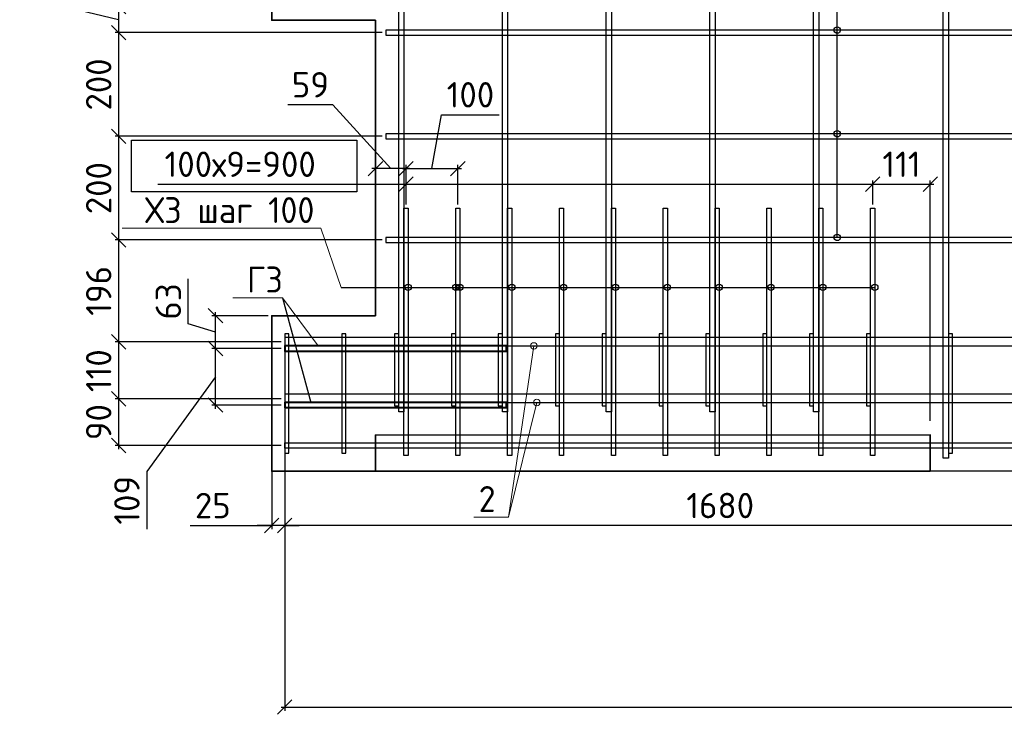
# Model space of a CAD drawing. Header units: millimetres. Extents: x 40580 to 2152466, y -328404 to 177125.
# Tile 99 of 252: x 398730 to 408224, y 162630 to 169331. Entities that reach past the tile are written whole.
import ezdxf
from ezdxf import colors
from ezdxf.entities.mleader import LeaderData, LeaderLine
from ezdxf.math import Vec2, Vec3

# ---------------------------------------------------------------- set-up
doc = ezdxf.new("R2010")
doc.units = ezdxf.units.MM
doc.linetypes.add('CENTER', pattern=[2, 1.25, -0.25, 0.25, -0.25])
for name, color, linetype, lineweight in [('Арм_хомуты', 133, 'Continuous', 18), ('ОСИ', 7, 'CENTER', 15), ('Перекрытие ж_бетон', 250, 'Continuous', 30), ('подоснова', 151, 'Continuous', 5), ('Столовая Двери и окна', 7, 'Continuous', 15)]:
    doc.layers.add(name, color=color, linetype=linetype, lineweight=lineweight)
doc.layers.add('Стена_ бетон несущ.', color=7, linetype='Continuous', lineweight=70, true_color=0xb4b496)
doc.styles.add('GOST-2.304_Type-B', font='GOST_Common.ttf')
doc.styles.get("Standard").update_dxf_attribs({"font": 'isocpeur.ttf'})
doc.dimstyles.new('Осевые', dxfattribs={"dimscale": 0.7, "dimtxt": 450, "dimasz": 400, "dimexe": 100, "dimexo": 100, "dimgap": 100, "dimtad": 1, "dimdec": 0, "dimzin": 0, "dimdsep": 46, "dimtxsty": 'Standard', "dimblk": 'OBLIQUE', "dimcen": 9, "dimdle": 100, "dimazin": 0, "dimtm": 1e-09, "dimtfac": 1, "dimtdec": 0, "dimtofl": 0, "dimtmove": 0, "dimatfit": 3, "dimfxl": 1, "dimtolj": 1, "dimtzin": 0, "dimarcsym": 0})

# ---------------------------------------------------------------- blocks, each defined once
blk = doc.blocks.new('_OBLIQUE')
at = {"color": 0, "linetype": 'ByBlock'}
blk.add_line((-0.5, -0.5), (0.5, 0.5), dxfattribs=at)
blk = doc.blocks.new('*D5628')
at = {"layer": 'Defpoints', "color": 0, "linetype": 'ByBlock', "lineweight": 25, "ltscale": 13, "transparency": 16777216}
for p in [(400618.2, 166158.9), (401284.8, 166158.9), (401284.8, 165613.5)]:
    blk.add_point(p, dxfattribs=at)
at = {"layer": 'ОСИ', "color": 0, "linetype": 'ByBlock', "lineweight": -2, "ltscale": 13, "transparency": 16777216}
for p, q in [((401249.8, 166158.9), (400583.2, 166158.9)), ((400618.2, 165578.5), (400618.2, 166193.9)), ((400618.2, 165886.2), (399955.9, 164973.3)), ((401249.8, 165613.5), (400583.2, 165613.5)), ((399955.9, 164973.3), (399955.9, 164416.8))]:
    blk.add_line(p, q, dxfattribs=at)
at = {"layer": 'ОСИ', "color": 0, "linetype": 'ByBlock', "lineweight": -2, "ltscale": 13, "transparency": 16777216, "xscale": 140, "yscale": 140, "zscale": 140}
for p, rotation in [((400618.2, 166158.9), 90), ((400618.2, 165613.5), 270)]:
    blk.add_blockref('_OBLIQUE', p, dxfattribs=dict(at, rotation=rotation))
at = {"layer": 'ОСИ', "color": 0, "linetype": 'ByBlock', "ltscale": 13, "transparency": 16777216, "insert": (399763.4, 164695), "char_height": 245, "attachment_point": 5, "rotation": 90}
blk.add_mtext('\\A1;109', dxfattribs=at)
blk = doc.blocks.new('*D5629')
at = {"layer": 'Defpoints', "color": 0, "linetype": 'ByBlock', "lineweight": 25, "ltscale": 13, "transparency": 16777216}
for p in [(400618.2, 166475), (401159.8, 166475), (401284.8, 166158.9)]:
    blk.add_point(p, dxfattribs=at)
at = {"layer": 'ОСИ', "color": 0, "linetype": 'ByBlock', "lineweight": -2, "ltscale": 13, "transparency": 16777216}
for p, q in [((400355.7, 166395.7), (400355.7, 166829.7)), ((401124.8, 166475), (400583.2, 166475)), ((400618.2, 166123.9), (400618.2, 166510)), ((400618.2, 166316.9), (400355.7, 166395.7)), ((401249.8, 166158.9), (400583.2, 166158.9))]:
    blk.add_line(p, q, dxfattribs=at)
at = {"layer": 'ОСИ', "color": 0, "linetype": 'ByBlock', "lineweight": -2, "ltscale": 13, "transparency": 16777216, "xscale": 140, "yscale": 140, "zscale": 140}
for p, rotation in [((400618.2, 166475), 90), ((400618.2, 166158.9), 270)]:
    blk.add_blockref('_OBLIQUE', p, dxfattribs=dict(at, rotation=rotation))
at = {"layer": 'ОСИ', "color": 0, "linetype": 'ByBlock', "ltscale": 13, "transparency": 16777216, "insert": (400163.2, 166612.7), "char_height": 245, "attachment_point": 5, "rotation": 90}
blk.add_mtext('\\A1;63', dxfattribs=at)
blk = doc.blocks.new('*D5523')
at = {"layer": 'Defpoints', "color": 0, "linetype": 'ByBlock', "lineweight": 25, "ltscale": 13, "transparency": 16777216}
for p in [(402954.8, 167894.4), (402454.8, 167514.2), (402954.8, 167514.2)]:
    blk.add_point(p, dxfattribs=at)
at = {"layer": 'ОСИ', "color": 0, "linetype": 'ByBlock', "lineweight": -2, "ltscale": 13, "transparency": 16777216}
for p, q in [((402704.8, 167894.4), (402797.9, 168413.8)), ((402797.9, 168413.8), (403354.4, 168413.8)), ((402419.8, 167894.4), (402989.8, 167894.4)), ((402454.8, 167549.2), (402454.8, 167929.4)), ((402954.8, 167549.2), (402954.8, 167929.4))]:
    blk.add_line(p, q, dxfattribs=at)
at = {"layer": 'ОСИ', "color": 0, "linetype": 'ByBlock', "lineweight": -2, "ltscale": 13, "transparency": 16777216, "xscale": 140, "yscale": 140, "zscale": 140, "rotation": 180}
blk.add_blockref('_OBLIQUE', (402454.8, 167894.4), dxfattribs=at)
at = {"layer": 'ОСИ', "color": 0, "linetype": 'ByBlock', "lineweight": -2, "ltscale": 13, "transparency": 16777216, "xscale": 140, "yscale": 140, "zscale": 140}
blk.add_blockref('_OBLIQUE', (402954.8, 167894.4), dxfattribs=at)
at = {"layer": 'ОСИ', "color": 0, "linetype": 'ByBlock', "ltscale": 13, "transparency": 16777216, "insert": (403076.2, 168606.3), "char_height": 245, "attachment_point": 5}
blk.add_mtext('\\A1;100', dxfattribs=at)
blk = doc.blocks.new('*D5524')
at = {"layer": 'Defpoints', "color": 0, "linetype": 'ByBlock', "lineweight": 25, "ltscale": 13, "transparency": 16777216}
for p in [(406954.8, 167743.8), (402454.8, 167514.2), (406954.8, 167514.2)]:
    blk.add_point(p, dxfattribs=at)
at = {"layer": 'ОСИ', "color": 0, "linetype": 'ByBlock', "lineweight": -2, "ltscale": 13, "transparency": 16777216}
for p, q in [((402454.8, 167549.2), (402454.8, 167778.8)), ((406954.8, 167549.2), (406954.8, 167778.8)), ((400063.1, 167743.8), (402454.8, 167743.8)), ((402419.8, 167743.8), (406989.8, 167743.8))]:
    blk.add_line(p, q, dxfattribs=at)
at = {"layer": 'ОСИ', "color": 0, "linetype": 'ByBlock', "lineweight": -2, "ltscale": 13, "transparency": 16777216, "xscale": 140, "yscale": 140, "zscale": 140, "rotation": 180}
blk.add_blockref('_OBLIQUE', (402454.8, 167743.8), dxfattribs=at)
at = {"layer": 'ОСИ', "color": 0, "linetype": 'ByBlock', "lineweight": -2, "ltscale": 13, "transparency": 16777216, "xscale": 140, "yscale": 140, "zscale": 140}
blk.add_blockref('_OBLIQUE', (406954.8, 167743.8), dxfattribs=at)
at = {"layer": 'ОСИ', "color": 0, "linetype": 'ByBlock', "ltscale": 13, "transparency": 16777216, "insert": (400855.9, 167936.3), "char_height": 245, "attachment_point": 5}
blk.add_mtext('\\A1;100х9=900', dxfattribs=at)
blk = doc.blocks.new('*D5525')
at = {"layer": 'Defpoints', "color": 0, "linetype": 'ByBlock', "lineweight": 25, "ltscale": 13, "transparency": 16777216}
for p in [(402159.8, 167894.4), (402159.8, 167514.3), (402454.8, 167514.2)]:
    blk.add_point(p, dxfattribs=at)
at = {"layer": 'ОСИ', "color": 0, "linetype": 'ByBlock', "lineweight": -2, "ltscale": 13, "transparency": 16777216}
for p, q in [((401749.7, 168510.5), (401315.7, 168510.5)), ((402307.3, 167894.4), (401749.7, 168510.5)), ((402489.8, 167894.4), (402124.8, 167894.4)), ((402159.8, 167549.3), (402159.8, 167929.4)), ((402454.8, 167549.2), (402454.8, 167929.4))]:
    blk.add_line(p, q, dxfattribs=at)
at = {"layer": 'ОСИ', "color": 0, "linetype": 'ByBlock', "lineweight": -2, "ltscale": 13, "transparency": 16777216, "xscale": 140, "yscale": 140, "zscale": 140, "rotation": 180}
blk.add_blockref('_OBLIQUE', (402159.8, 167894.4), dxfattribs=at)
at = {"layer": 'ОСИ', "color": 0, "linetype": 'ByBlock', "lineweight": -2, "ltscale": 13, "transparency": 16777216, "xscale": 140, "yscale": 140, "zscale": 140}
blk.add_blockref('_OBLIQUE', (402454.8, 167894.4), dxfattribs=at)
at = {"layer": 'ОСИ', "color": 0, "linetype": 'ByBlock', "ltscale": 13, "transparency": 16777216, "insert": (401532.7, 168703), "char_height": 245, "attachment_point": 5}
blk.add_mtext('\\A1;59', dxfattribs=at)
blk = doc.blocks.new('*D5526')
at = {"layer": 'Defpoints', "color": 0, "linetype": 'ByBlock', "lineweight": 25, "ltscale": 13, "transparency": 16777216}
for p in [(407510.4, 167743.8), (406954.8, 167514.2), (407510.4, 165425.9)]:
    blk.add_point(p, dxfattribs=at)
at = {"layer": 'ОСИ', "color": 0, "linetype": 'ByBlock', "lineweight": -2, "ltscale": 13, "transparency": 16777216}
for p, q in [((406954.8, 167549.2), (406954.8, 167778.8)), ((407510.4, 165460.9), (407510.4, 167778.8)), ((406919.8, 167743.8), (407545.4, 167743.8))]:
    blk.add_line(p, q, dxfattribs=at)
at = {"layer": 'ОСИ', "color": 0, "linetype": 'ByBlock', "lineweight": -2, "ltscale": 13, "transparency": 16777216, "xscale": 140, "yscale": 140, "zscale": 140, "rotation": 180}
blk.add_blockref('_OBLIQUE', (406954.8, 167743.8), dxfattribs=at)
at = {"layer": 'ОСИ', "color": 0, "linetype": 'ByBlock', "lineweight": -2, "ltscale": 13, "transparency": 16777216, "xscale": 140, "yscale": 140, "zscale": 140}
blk.add_blockref('_OBLIQUE', (407510.4, 167743.8), dxfattribs=at)
at = {"layer": 'ОСИ', "color": 0, "linetype": 'ByBlock', "ltscale": 13, "transparency": 16777216, "insert": (407232.6, 167936.3), "char_height": 245, "attachment_point": 5}
blk.add_mtext('\\A1;111', dxfattribs=at)
blk = doc.blocks.new('*D5531')
at = {"layer": 'Defpoints', "color": 0, "linetype": 'ByBlock', "lineweight": 25, "ltscale": 13, "transparency": 16777216}
for p in [(401159.8, 165223.9), (401284.8, 165223.9), (401159.8, 164451.6)]:
    blk.add_point(p, dxfattribs=at)
at = {"layer": 'ОСИ', "color": 0, "linetype": 'ByBlock', "lineweight": -2, "ltscale": 13, "transparency": 16777216}
for p, q in [((401159.8, 165188.9), (401159.8, 164416.6)), ((401284.8, 165188.9), (401284.8, 164416.6)), ((400374.8, 164451.6), (401159.8, 164451.6)), ((401159.8, 164451.6), (401019.8, 164451.6)), ((401284.8, 164451.6), (401159.8, 164451.6)), ((401284.8, 164451.6), (401424.8, 164451.6))]:
    blk.add_line(p, q, dxfattribs=at)
at = {"layer": 'ОСИ', "color": 0, "linetype": 'ByBlock', "lineweight": -2, "ltscale": 13, "transparency": 16777216, "xscale": 140, "yscale": 140, "zscale": 140}
blk.add_blockref('_OBLIQUE', (401159.8, 164451.6), dxfattribs=at)
at = {"layer": 'ОСИ', "color": 0, "linetype": 'ByBlock', "lineweight": -2, "ltscale": 13, "transparency": 16777216, "xscale": 140, "yscale": 140, "zscale": 140, "rotation": 180}
blk.add_blockref('_OBLIQUE', (401284.8, 164451.6), dxfattribs=at)
at = {"layer": 'ОСИ', "color": 0, "linetype": 'ByBlock', "ltscale": 13, "transparency": 16777216, "insert": (400591.8, 164644.1), "char_height": 245, "attachment_point": 5}
blk.add_mtext('\\A1;25', dxfattribs=at)
blk = doc.blocks.new('*D5630')
at = {"layer": 'Defpoints', "color": 0, "linetype": 'ByBlock', "lineweight": 25, "ltscale": 13, "transparency": 16777216}
for p in [(401284.8, 165223.9), (409684.6, 165198.9), (401284.8, 164451.6)]:
    blk.add_point(p, dxfattribs=at)
at = {"layer": 'ОСИ', "color": 0, "linetype": 'ByBlock', "lineweight": -2, "ltscale": 13, "transparency": 16777216}
for p, q in [((401284.8, 165188.9), (401284.8, 164416.6)), ((409684.6, 165163.9), (409684.6, 164416.6)), ((409719.6, 164451.6), (401249.8, 164451.6))]:
    blk.add_line(p, q, dxfattribs=at)
at = {"layer": 'ОСИ', "color": 0, "linetype": 'ByBlock', "lineweight": -2, "ltscale": 13, "transparency": 16777216, "xscale": 140, "yscale": 140, "zscale": 140, "rotation": 180}
blk.add_blockref('_OBLIQUE', (401284.8, 164451.6), dxfattribs=at)
at = {"layer": 'ОСИ', "color": 0, "linetype": 'ByBlock', "lineweight": -2, "ltscale": 13, "transparency": 16777216, "xscale": 140, "yscale": 140, "zscale": 140}
blk.add_blockref('_OBLIQUE', (409684.6, 164451.6), dxfattribs=at)
at = {"layer": 'ОСИ', "color": 0, "linetype": 'ByBlock', "ltscale": 13, "transparency": 16777216, "insert": (405484.7, 164644.1), "char_height": 245, "attachment_point": 5}
blk.add_mtext('\\A1;1680', dxfattribs=at)
blk = doc.blocks.new('*D5631')
at = {"layer": 'Defpoints', "color": 0, "linetype": 'ByBlock', "lineweight": 25, "ltscale": 13, "transparency": 16777216}
for p in [(401284.8, 165678.5), (416034.8, 165678.5), (416034.8, 162700.2)]:
    blk.add_point(p, dxfattribs=at)
at = {"layer": 'ОСИ', "color": 0, "linetype": 'ByBlock', "lineweight": -2, "ltscale": 13, "transparency": 16777216}
for p, q in [((401284.8, 165643.5), (401284.8, 162665.2)), ((416034.8, 165643.5), (416034.8, 162665.2)), ((401249.8, 162700.2), (416069.8, 162700.2))]:
    blk.add_line(p, q, dxfattribs=at)
at = {"layer": 'ОСИ', "color": 0, "linetype": 'ByBlock', "lineweight": -2, "ltscale": 13, "transparency": 16777216, "xscale": 140, "yscale": 140, "zscale": 140, "rotation": 180}
blk.add_blockref('_OBLIQUE', (401284.8, 162700.2), dxfattribs=at)
at = {"layer": 'ОСИ', "color": 0, "linetype": 'ByBlock', "lineweight": -2, "ltscale": 13, "transparency": 16777216, "xscale": 140, "yscale": 140, "zscale": 140}
blk.add_blockref('_OBLIQUE', (416034.8, 162700.2), dxfattribs=at)
at = {"layer": 'ОСИ', "color": 0, "linetype": 'ByBlock', "ltscale": 13, "transparency": 16777216, "insert": (408659.8, 162892.7), "char_height": 245, "attachment_point": 5}
blk.add_mtext('\\A1;2950', dxfattribs=at)
blk = doc.blocks.new('_None')
blk = doc.blocks.new('*D5449')
at = {"layer": 'Defpoints', "color": 0, "linetype": 'ByBlock', "lineweight": 25, "ltscale": 13, "transparency": 16777216}
for p in [(401284.8, 169455.8), (399683.9, 169205.8), (402259.8, 169205.8)]:
    blk.add_point(p, dxfattribs=at)
at = {"layer": 'ОСИ', "color": 0, "linetype": 'ByBlock', "lineweight": -2, "ltscale": 13, "transparency": 16777216}
for p, q in [((399079.6, 169475.3), (399079.6, 169909.3)), ((399683.9, 169490.8), (399683.9, 169170.8)), ((399683.9, 169330.8), (399079.6, 169475.3)), ((401249.8, 169455.8), (399648.9, 169455.8)), ((402224.8, 169205.8), (399648.9, 169205.8))]:
    blk.add_line(p, q, dxfattribs=at)
at = {"layer": 'ОСИ', "color": 0, "linetype": 'ByBlock', "lineweight": -2, "ltscale": 13, "transparency": 16777216, "xscale": 140, "yscale": 140, "zscale": 140}
for p, rotation in [((399683.9, 169455.8), 90), ((399683.9, 169205.8), 270)]:
    blk.add_blockref('_OBLIQUE', p, dxfattribs=dict(at, rotation=rotation))
at = {"layer": 'ОСИ', "color": 0, "linetype": 'ByBlock', "ltscale": 13, "transparency": 16777216, "insert": (398887.1, 169692.3), "char_height": 245, "attachment_point": 5, "rotation": 90}
blk.add_mtext('\\A1;50', dxfattribs=at)
blk = doc.blocks.new('*D5450')
at = {"layer": 'Defpoints', "color": 0, "linetype": 'ByBlock', "lineweight": 25, "ltscale": 13, "transparency": 16777216}
for p in [(402259.8, 169205.8), (399683.9, 168205.8), (402259.8, 168205.8)]:
    blk.add_point(p, dxfattribs=at)
at = {"layer": 'ОСИ', "color": 0, "linetype": 'ByBlock', "lineweight": -2, "ltscale": 13, "transparency": 16777216}
for p, q in [((402224.8, 169205.8), (399648.9, 169205.8)), ((399683.9, 169240.8), (399683.9, 168170.8)), ((402224.8, 168205.8), (399648.9, 168205.8))]:
    blk.add_line(p, q, dxfattribs=at)
at = {"layer": 'ОСИ', "color": 0, "linetype": 'ByBlock', "lineweight": -2, "ltscale": 13, "transparency": 16777216, "xscale": 140, "yscale": 140, "zscale": 140}
for p, rotation in [((399683.9, 169205.8), 90), ((399683.9, 168205.8), 270)]:
    blk.add_blockref('_OBLIQUE', p, dxfattribs=dict(at, rotation=rotation))
at = {"layer": 'ОСИ', "color": 0, "linetype": 'ByBlock', "ltscale": 13, "transparency": 16777216, "insert": (399491.4, 168705.8), "char_height": 245, "attachment_point": 5, "rotation": 90}
blk.add_mtext('\\A1;200', dxfattribs=at)
blk = doc.blocks.new('*D5451')
at = {"layer": 'Defpoints', "color": 0, "linetype": 'ByBlock', "lineweight": 25, "ltscale": 13, "transparency": 16777216}
for p in [(402259.8, 168205.8), (399683.9, 167205.8), (402259.8, 167205.8)]:
    blk.add_point(p, dxfattribs=at)
at = {"layer": 'ОСИ', "color": 0, "linetype": 'ByBlock', "lineweight": -2, "ltscale": 13, "transparency": 16777216}
for p, q in [((402224.8, 168205.8), (399648.9, 168205.8)), ((399683.9, 168240.8), (399683.9, 167170.8)), ((402224.8, 167205.8), (399648.9, 167205.8))]:
    blk.add_line(p, q, dxfattribs=at)
at = {"layer": 'ОСИ', "color": 0, "linetype": 'ByBlock', "lineweight": -2, "ltscale": 13, "transparency": 16777216, "xscale": 140, "yscale": 140, "zscale": 140}
for p, rotation in [((399683.9, 168205.8), 90), ((399683.9, 167205.8), 270)]:
    blk.add_blockref('_OBLIQUE', p, dxfattribs=dict(at, rotation=rotation))
at = {"layer": 'ОСИ', "color": 0, "linetype": 'ByBlock', "ltscale": 13, "transparency": 16777216, "insert": (399491.4, 167705.8), "char_height": 245, "attachment_point": 5, "rotation": 90}
blk.add_mtext('\\A1;200', dxfattribs=at)
blk = doc.blocks.new('*D5452')
at = {"layer": 'Defpoints', "color": 0, "linetype": 'ByBlock', "lineweight": 25, "ltscale": 13, "transparency": 16777216}
for p in [(402259.8, 167205.8), (399683.9, 166223.9), (401284.8, 166223.9)]:
    blk.add_point(p, dxfattribs=at)
at = {"layer": 'ОСИ', "color": 0, "linetype": 'ByBlock', "lineweight": -2, "ltscale": 13, "transparency": 16777216}
for p, q in [((402224.8, 167205.8), (399648.9, 167205.8)), ((399683.9, 167240.8), (399683.9, 166188.9)), ((401249.8, 166223.9), (399648.9, 166223.9))]:
    blk.add_line(p, q, dxfattribs=at)
at = {"layer": 'ОСИ', "color": 0, "linetype": 'ByBlock', "lineweight": -2, "ltscale": 13, "transparency": 16777216, "xscale": 140, "yscale": 140, "zscale": 140}
for p, rotation in [((399683.9, 167205.8), 90), ((399683.9, 166223.9), 270)]:
    blk.add_blockref('_OBLIQUE', p, dxfattribs=dict(at, rotation=rotation))
at = {"layer": 'ОСИ', "color": 0, "linetype": 'ByBlock', "ltscale": 13, "transparency": 16777216, "insert": (399491.4, 166714.8), "char_height": 245, "attachment_point": 5, "rotation": 90}
blk.add_mtext('\\A1;196', dxfattribs=at)
blk = doc.blocks.new('*D5453')
at = {"layer": 'Defpoints', "color": 0, "linetype": 'ByBlock', "lineweight": 25, "ltscale": 13, "transparency": 16777216}
for p in [(401284.8, 166223.9), (399683.9, 165673.5), (401284.8, 165673.5)]:
    blk.add_point(p, dxfattribs=at)
at = {"layer": 'ОСИ', "color": 0, "linetype": 'ByBlock', "lineweight": -2, "ltscale": 13, "transparency": 16777216}
for p, q in [((399683.9, 166258.9), (399683.9, 165638.5)), ((401249.8, 166223.9), (399648.9, 166223.9)), ((401249.8, 165673.5), (399648.9, 165673.5))]:
    blk.add_line(p, q, dxfattribs=at)
at = {"layer": 'ОСИ', "color": 0, "linetype": 'ByBlock', "lineweight": -2, "ltscale": 13, "transparency": 16777216, "xscale": 140, "yscale": 140, "zscale": 140}
for p, rotation in [((399683.9, 166223.9), 90), ((399683.9, 165673.5), 270)]:
    blk.add_blockref('_OBLIQUE', p, dxfattribs=dict(at, rotation=rotation))
at = {"layer": 'ОСИ', "color": 0, "linetype": 'ByBlock', "ltscale": 13, "transparency": 16777216, "insert": (399491.4, 165944.8), "char_height": 245, "attachment_point": 5, "rotation": 90}
blk.add_mtext('\\A1;110', dxfattribs=at)
blk = doc.blocks.new('*D5454')
at = {"layer": 'Defpoints', "color": 0, "linetype": 'ByBlock', "lineweight": 25, "ltscale": 13, "transparency": 16777216}
for p in [(401284.8, 165673.5), (399683.9, 165223.9), (401284.8, 165223.9)]:
    blk.add_point(p, dxfattribs=at)
at = {"layer": 'ОСИ', "color": 0, "linetype": 'ByBlock', "lineweight": -2, "ltscale": 13, "transparency": 16777216}
for p, q in [((399683.9, 165708.5), (399683.9, 165188.9)), ((401249.8, 165673.5), (399648.9, 165673.5)), ((401249.8, 165223.9), (399648.9, 165223.9))]:
    blk.add_line(p, q, dxfattribs=at)
at = {"layer": 'ОСИ', "color": 0, "linetype": 'ByBlock', "lineweight": -2, "ltscale": 13, "transparency": 16777216, "xscale": 140, "yscale": 140, "zscale": 140}
for p, rotation in [((399683.9, 165673.5), 90), ((399683.9, 165223.9), 270)]:
    blk.add_blockref('_OBLIQUE', p, dxfattribs=dict(at, rotation=rotation))
at = {"layer": 'ОСИ', "color": 0, "linetype": 'ByBlock', "ltscale": 13, "transparency": 16777216, "insert": (399491.4, 165448.7), "char_height": 245, "attachment_point": 5, "rotation": 90}
blk.add_mtext('\\A1;90', dxfattribs=at)

msp = doc.modelspace()

# ---------------------------------------------------------------- linework, layer by layer
at = {"layer": 'Арм_хомуты', "color": 251, "lineweight": 40, "true_color": 0x636466}
for points in [[(403422.924, 166183.876), (401284.797, 166183.876), (401284.797, 166133.876), (403422.924, 166133.876)], [(403422.924, 165638.478), (401284.797, 165638.478), (401284.797, 165588.478), (403422.924, 165588.478)]]:
    msp.add_lwpolyline(points, close=True, dxfattribs=at)
at = {"layer": 'Перекрытие ж_бетон', "color": 18, "linetype": 'Continuous', "lineweight": 25, "true_color": 0x000000}
for points in [[(402384.797, 165548.937), (402384.797, 172600.049), (402434.797, 172600.049), (402434.797, 165548.937)], [(403384.797, 165548.937), (403384.797, 172600.049), (403434.797, 172600.049), (403434.797, 165548.937)], [(404384.797, 165548.937), (404384.797, 172600.049), (404434.797, 172600.049), (404434.797, 165548.937)], [(405384.797, 165548.937), (405384.797, 172600.049), (405434.797, 172600.049), (405434.797, 165548.937)], [(406384.797, 165548.937), (406384.797, 172600.049), (406434.797, 172600.049), (406434.797, 165548.937)], [(407634.959, 165101.883), (407634.797, 172600.049), (407684.797, 172600.049), (407684.959, 165101.883)], [(415034.797, 169230.796), (402259.797, 169230.796), (402259.797, 169180.796), (415034.797, 169180.796)], [(415034.797, 168230.796), (402259.797, 168230.796), (402259.797, 168180.796), (415034.797, 168180.796)], [(415034.797, 167230.796), (402259.797, 167230.796), (402259.797, 167180.796), (415034.797, 167180.796)]]:
    msp.add_lwpolyline(points, close=True, dxfattribs=at)
at = {"layer": 'Перекрытие ж_бетон', "color": 18, "linetype": 'Continuous', "lineweight": 30, "true_color": 0x000000}
for points in [[(416034.797, 166263.876), (401284.797, 166263.876), (401284.797, 166183.876), (416034.797, 166183.876)], [(416034.797, 165718.478), (401284.797, 165718.478), (401284.797, 165638.478), (416034.797, 165638.478)], [(401284.797, 165248.912), (409684.638, 165248.912), (409684.638, 165198.912), (401284.797, 165198.912)]]:
    msp.add_lwpolyline(points, close=True, dxfattribs=at)
at = {"layer": 'подоснова', "color": 18, "ltscale": 0.3, "true_color": 0x000000}
msp.add_line((403715.914, 165638.478), (403444.691, 164532.009), dxfattribs=at)
for centre in [(403687.324, 166183.876), (403715.914, 165638.478)]:
    msp.add_circle(centre, 30.99, dxfattribs=at)
at = {"layer": 'Стена_ бетон несущ.', "color": 18, "linetype": 'Continuous', "lineweight": 35, "true_color": 0x000000, "transparency": 33554687}
msp.add_lwpolyline([(415159.797, 172728.935), (415159.797, 171078.935), (416159.797, 171078.935), (416159.797, 169328.935), (415159.797, 169328.935), (415159.797, 166478.935), (416159.797, 166478.935), (416159.797, 164978.935), (402159.797, 164974.973), (401159.797, 164974.973), (401159.797, 166474.973), (402159.797, 166474.973), (402159.797, 169324.973), (401159.797, 169324.973), (401159.797, 171074.973), (402159.797, 171074.973), (402159.797, 172724.973), (415159.797, 172728.935)], dxfattribs=at)
msp.add_lwpolyline([(407509.797, 164976.908), (402159.797, 164975.278), (402159.66, 165324.242), (407509.66, 165325.873)], close=True, dxfattribs=at)
at = {"layer": 'Столовая Двери и окна', "color": 18, "lineweight": 25, "true_color": 0x000000}
for p, q in [((406613.395, 167230.796), (406613.395, 174260.519)), ((401829.464, 166748.635), (406974.797, 166748.635)), ((401264.461, 166649.171), (401536.069, 165638.478))]:
    msp.add_line(p, q, dxfattribs=at)
at = {"layer": 'Столовая Двери и окна', "color": 1, "lineweight": 25}
msp.add_lwpolyline([(399808.335, 168167.899), (401982.149, 168167.899), (401982.149, 167670.295), (399808.335, 167670.295)], close=True, dxfattribs=at)
at = {"layer": 'Столовая Двери и окна', "color": 18, "lineweight": 25, "true_color": 0x000000}
for points in [[(402474.797, 167514.211), (402474.797, 165126.74), (402434.797, 165126.74), (402434.797, 167514.211)], [(402974.797, 167514.211), (402974.797, 165126.74), (402934.797, 165126.74), (402934.797, 167514.211)], [(403474.797, 167514.211), (403474.797, 165126.74), (403434.797, 165126.74), (403434.797, 167514.211)], [(403974.797, 167514.211), (403974.797, 165126.74), (403934.797, 165126.74), (403934.797, 167514.211)], [(404474.797, 167514.211), (404474.797, 165126.74), (404434.797, 165126.74), (404434.797, 167514.211)], [(404974.797, 167514.211), (404974.797, 165126.74), (404934.797, 165126.74), (404934.797, 167514.211)], [(405474.797, 167514.211), (405474.797, 165126.74), (405434.797, 165126.74), (405434.797, 167514.211)], [(405974.797, 167514.211), (405974.797, 165126.74), (405934.797, 165126.74), (405934.797, 167514.211)], [(406474.797, 167514.211), (406474.797, 165126.74), (406434.797, 165126.74), (406434.797, 167514.211)], [(406974.797, 167514.211), (406974.797, 165126.74), (406934.797, 165126.74), (406934.797, 167514.211)]]:
    msp.add_lwpolyline(points, close=True, dxfattribs=at)
at = {"layer": 'Столовая Двери и окна', "color": 18, "lineweight": 30, "true_color": 0x000000}
for points in [[(401284.797, 166299.112), (401284.797, 165148.379), (401324.797, 165148.379), (401324.797, 166299.112)], [(401834.797, 166299.112), (401834.797, 165148.379), (401874.797, 165148.379), (401874.797, 166299.112)], [(402344.797, 166299.112), (402344.797, 165604.504), (402384.797, 165604.504), (402384.797, 166299.112)], [(402894.797, 166299.112), (402894.797, 165604.504), (402934.797, 165604.504), (402934.797, 166299.112)], [(403344.797, 166299.112), (403344.797, 165604.504), (403384.797, 165604.504), (403384.797, 166299.112)], [(403894.797, 166299.112), (403894.797, 165604.504), (403934.797, 165604.504), (403934.797, 166299.112)], [(404344.797, 166299.112), (404344.797, 165604.504), (404384.797, 165604.504), (404384.797, 166299.112)], [(404894.797, 166299.112), (404894.797, 165604.504), (404934.797, 165604.504), (404934.797, 166299.112)], [(405344.797, 166299.112), (405344.797, 165604.504), (405384.797, 165604.504), (405384.797, 166299.112)], [(405894.797, 166299.112), (405894.797, 165604.504), (405934.797, 165604.504), (405934.797, 166299.112)], [(406344.797, 166299.112), (406344.797, 165604.504), (406384.797, 165604.504), (406384.797, 166299.112)], [(406894.797, 166299.112), (406894.797, 165604.504), (406934.797, 165604.504), (406934.797, 166299.112)], [(407684.954, 166299.112), (407684.954, 165148.379), (407724.954, 165148.379), (407724.954, 166299.112)]]:
    msp.add_lwpolyline(points, close=True, dxfattribs=at)
for centre in [(406613.395, 169230.796), (406613.395, 168230.796), (406613.395, 167230.796), (402474.797, 166748.635), (402474.797, 166748.635), (402934.797, 166748.635), (402974.797, 166748.635), (403474.797, 166748.635), (403474.797, 166748.635), (403974.797, 166748.635), (403974.797, 166748.635), (404474.797, 166748.635), (404474.797, 166748.635), (404974.797, 166748.635), (404974.797, 166748.635), (405474.797, 166748.635), (405474.797, 166748.635), (405974.797, 166748.635), (405974.797, 166748.635), (406474.797, 166748.635), (406474.797, 166748.635), (406974.797, 166748.635), (406974.797, 166748.635)]:
    msp.add_circle(centre, 30.99, dxfattribs=at)

# ---------------------------------------------------------------- dimensions: what is measured, and where the dimension line sits
at = {"layer": 'ОСИ', "color": 18, "linetype": 'ByBlock', "ltscale": 13, "true_color": 0x000000}
for base, p1, p2, angle, picture, middle in [((399683.868, 169205.796), (401284.797, 169455.796), (402259.797, 169205.796), 90, '*D5449', (399079.632, 169545.262)), ((399683.868, 165673.478), (401284.797, 166223.876), (401284.797, 165673.478), 90, '*D5453', (399683.868, 165944.755)), ((400618.233, 166158.876), (401284.797, 165613.478), (401284.797, 166158.876), 90, '*D5628', (399955.879, 164903.281)), ((401159.797, 164451.575), (401284.797, 165223.912), (401159.797, 165223.912), 180, '*D5531', (400591.836, 164376.691))]:
    dim = msp.add_linear_dim(base=base, p1=p1, p2=p2, angle=angle, dimstyle='Осевые', override={"dimtxt": 350, "dimasz": 200, "dimexe": 50, "dimexo": 50, "dimlfac": 0.2, "dimdle": 50, "dimtmove": 1}, dxfattribs=at)
    dim.commit()
    dim.dimension.update_dxf_attribs({"geometry": picture, "text_midpoint": middle, "dimtype": 160})
for base, p1, p2, angle, picture, middle in [((399683.868, 168205.796), (402259.797, 169205.796), (402259.797, 168205.796), 90, '*D5450', (399491.368, 168705.796)), ((399683.868, 167205.796), (402259.797, 168205.796), (402259.797, 167205.796), 90, '*D5451', (399491.368, 167705.796)), ((399683.868, 166223.876), (402259.797, 167205.796), (401284.797, 166223.876), 90, '*D5452', (399491.368, 166714.836)), ((400618.233, 166474.973), (401284.797, 166158.876), (401159.797, 166474.973), 90, '*D5629', (400163.233, 166465.674)), ((399683.868, 165223.912), (401284.797, 165673.478), (401284.797, 165223.912), 90, '*D5454', (399491.368, 165448.695)), ((401284.797, 164451.575), (409684.638, 165198.912), (401284.797, 165223.912), 180, '*D5630', (405484.718, 164644.075))]:
    dim = msp.add_linear_dim(base=base, p1=p1, p2=p2, angle=angle, dimstyle='Осевые', override={"dimtxt": 350, "dimasz": 200, "dimexe": 50, "dimexo": 50, "dimlfac": 0.2, "dimdle": 50, "dimtmove": 1}, dxfattribs=at)
    dim.commit()
    dim.dimension.update_dxf_attribs({"geometry": picture, "text_midpoint": middle})
for base, p2, picture, middle in [((402159.751, 167894.44), (402159.751, 167514.301), '*D5525', (401679.68, 168510.507)), ((402954.797, 167894.44), (402954.797, 167514.211), '*D5523', (402867.933, 168413.809))]:
    dim = msp.add_linear_dim(base=base, p1=(402454.797, 167514.211), p2=p2, dimstyle='Осевые', override={"dimtxt": 350, "dimasz": 200, "dimexe": 50, "dimexo": 50, "dimlfac": 0.2, "dimdle": 50, "dimtmove": 1}, dxfattribs=at)
    dim.commit()
    dim.dimension.update_dxf_attribs({"geometry": picture, "text_midpoint": middle, "dimtype": 160})
dim = msp.add_linear_dim(base=(406954.797, 167743.786), p1=(402454.797, 167514.211), p2=(406954.797, 167514.211), text='100х9=<>', dimstyle='Осевые', override={"dimtxt": 350, "dimasz": 200, "dimexe": 50, "dimexo": 50, "dimlfac": 0.2, "dimdle": 50, "dimtmove": 1}, dxfattribs=at)
dim.commit()
dim.dimension.update_dxf_attribs({"geometry": '*D5524', "text_midpoint": (400855.856, 167675.777), "dimtype": 160})
for base, p1, p2, picture, middle in [((407510.388, 167743.786), (406954.797, 167514.211), (407510.388, 165425.873), '*D5526', (407232.593, 167936.286)), ((416034.797, 162700.172), (401284.797, 165678.478), (416034.797, 165678.478), '*D5631', (408659.797, 162892.672))]:
    dim = msp.add_linear_dim(base=base, p1=p1, p2=p2, dimstyle='Осевые', override={"dimtxt": 350, "dimasz": 200, "dimexe": 50, "dimexo": 50, "dimlfac": 0.2, "dimdle": 50, "dimtmove": 1}, dxfattribs=at)
    dim.commit()
    dim.dimension.update_dxf_attribs({"geometry": picture, "text_midpoint": middle})

# ---------------------------------------------------------------- leaders
at = {"layer": 'подоснова', "color": 18, "ltscale": 0.3, "true_color": 0x000000}
ml = msp.add_multileader_mtext('Standard', dxfattribs=at)
ml.set_content('Х3 шаг 100 ', color=(0, 0, 0), style='GOST-2.304_Type-B')
ml.set_leader_properties(color=256, linetype='ByLayer', lineweight=15)
ml.set_arrow_properties(name='NONE')
ml.build(insert=Vec2(0, 0))
ml.multileader.update_dxf_attribs({"text_left_attachment_type": 6, "text_right_attachment_type": 6, "dogleg_length": 0.1, "arrow_head_size": 18})
ctx = ml.context
ctx.base_point, ctx.char_height, ctx.arrow_head_size, ctx.landing_gap_size, ctx.plane_origin = Vec3(399937.005, 167318.972), 250, 18, 20, Vec3(410490.82, 168618.603)
ctx.left_attachment, ctx.right_attachment, ctx.text_align_type = 6, 6, 1
notes = []
notes.append((ctx, [(0, (1, 1, 0), (401632.493, 167318.972), (-1, 0), 59.276, [(0, [(401829.464, 166748.635)], 0, [])])]))
ctx.mtext.insert, ctx.mtext.alignment, ctx.mtext.flow_direction = Vec3(400755.111, 167618.972), 2, 5
ml = msp.add_multileader_mtext('Standard', dxfattribs=at)
ml.set_content('Г3 ', color=(0, 0, 0), style='GOST-2.304_Type-B')
ml.set_leader_properties(color=256, linetype='ByLayer', lineweight=15)
ml.set_arrow_properties(name='NONE')
ml.build(insert=Vec2(0, 0))
ml.multileader.update_dxf_attribs({"text_left_attachment_type": 6, "text_right_attachment_type": 6, "dogleg_length": 0.1, "arrow_head_size": 18})
ctx = ml.context
ctx.base_point, ctx.char_height, ctx.arrow_head_size, ctx.landing_gap_size, ctx.plane_origin = Vec3(400924.361, 166649.171), 250, 18, 20, Vec3(395985.268, 168510.129)
ctx.left_attachment, ctx.right_attachment, ctx.text_align_type = 6, 6, 1
notes.append((ctx, [(1, (1, 1, 0), (401264.461, 166649.171), (-1, 0), 0.1, [(0, [(401606.398, 166183.876)], 0, [])])]))
ctx.mtext.insert, ctx.mtext.alignment, ctx.mtext.flow_direction = Vec3(401094.361, 166949.171), 2, 5
ml = msp.add_multileader_mtext('Standard', dxfattribs=at)
ml.set_content('2', color=(0, 0, 0), style='GOST-2.304_Type-B')
ml.set_leader_properties(color=256, linetype='ByLayer', lineweight=15)
ml.set_arrow_properties(name='NONE')
ml.build(insert=Vec2(0, 0))
ml.multileader.update_dxf_attribs({"text_left_attachment_type": 6, "text_right_attachment_type": 6, "dogleg_length": 0.1, "arrow_head_size": 18})
ctx = ml.context
ctx.base_point, ctx.char_height, ctx.arrow_head_size, ctx.landing_gap_size, ctx.plane_origin = Vec3(403154.626, 164532.009), 250, 18, 20, Vec3(390751.653, 165438.893)
ctx.left_attachment, ctx.right_attachment, ctx.text_align_type = 6, 6, 1
notes.append((ctx, [(1, (1, 1, 0), (403444.691, 164532.009), (-1, 0), 125.065, [(0, [(403687.324, 166183.876)], 0, [])])]))
ctx.mtext.insert, ctx.mtext.alignment, ctx.mtext.flow_direction = Vec3(403237.126, 164832.009), 2, 5
for ctx, leaders in notes:
    for number, flags, end, landing, length, lines in leaders:
        leader = LeaderData()
        leader.index, (leader.has_last_leader_line, leader.has_dogleg_vector, leader.attachment_direction) = number, flags
        leader.last_leader_point, leader.dogleg_vector, leader.dogleg_length = Vec3(end), Vec3(landing), length
        for number, points, colour, breaks in lines:
            line = LeaderLine()
            line.index, line.vertices, line.color, line.breaks = number, Vec3.list(points), colors.encode_raw_color(colour), breaks
            leader.lines.append(line)
        ctx.leaders.append(leader)

doc.saveas('drawing.dxf')
